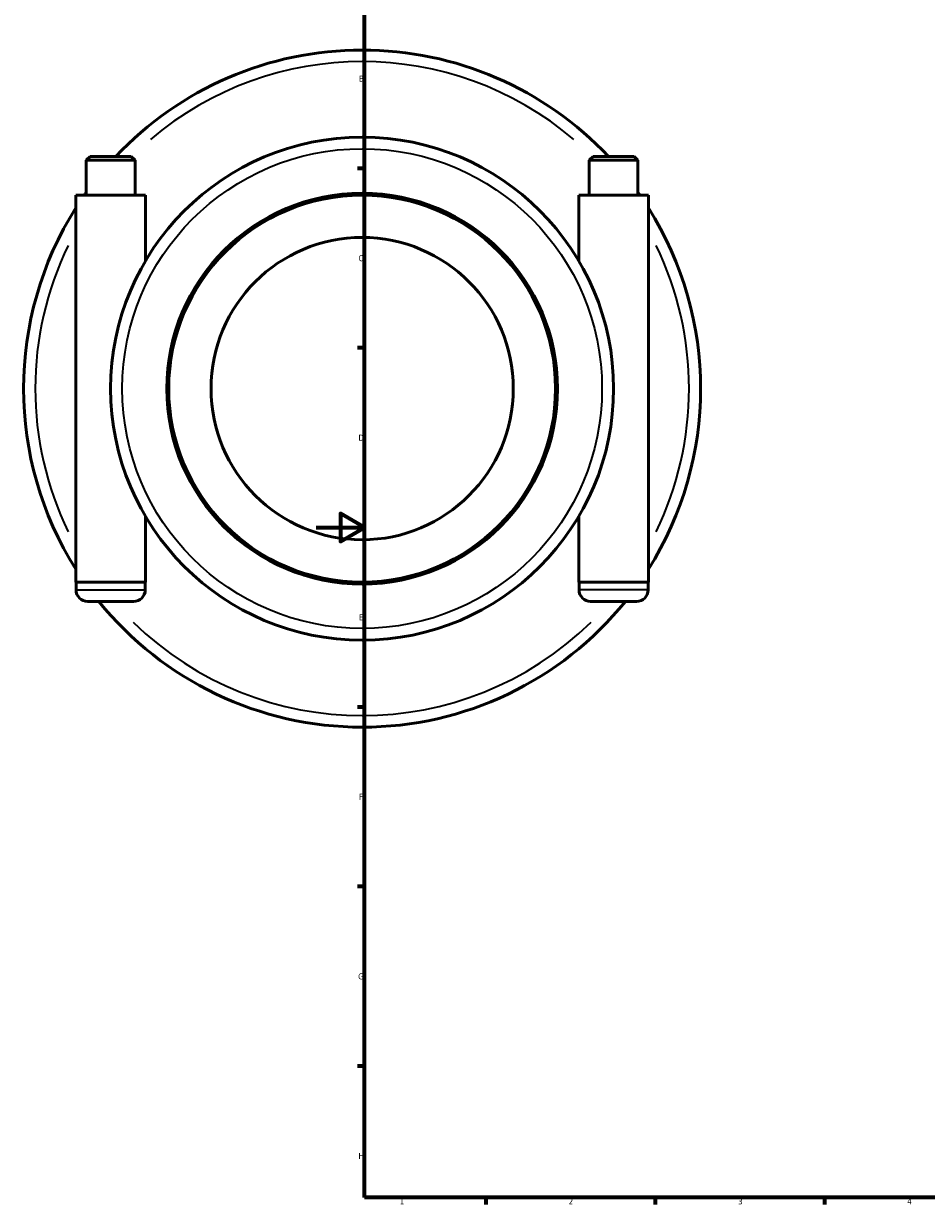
# Model space of a CAD drawing. Header units: millimetres. Extents: x -185 to 1270, y -173 to 945.
# Tile 1 of 8: x -121 to 252, y 17 to 505. Entities that reach past the tile are written whole.
import ezdxf

# ---------------------------------------------------------------- set-up
doc = ezdxf.new("R2010")
doc.units = ezdxf.units.MM
for name, color, linetype, lineweight in [('Border (ISO)', 7, 'Continuous', 70), ('Visible (ISO)', 7, 'Continuous', 50), ('Visible Narrow (ISO)', 7, 'Continuous', 35)]:
    doc.layers.add(name, color=color, linetype=linetype, lineweight=lineweight)
doc.styles.add('Note Text (ISO)', font='tahoma.ttf')

# ---------------------------------------------------------------- blocks, each defined once
blk = doc.blocks.new('Borders Default Border')
at = {"layer": 'Border (ISO)'}
for p, q in [((20, 445.5), (17.1, 445.5)), ((20, 371.25), (17.1, 371.25)), ((20, 222.75), (17.1, 222.75)), ((20, 148.5), (17.1, 148.5)), ((20, 74.25), (17.1, 74.25)), ((70.08, 20), (70.08, 17.1)), ((140.17, 20), (140.17, 17.1)), ((210.25, 20), (210.25, 17.1))]:
    blk.add_line(p, q, dxfattribs=at)
at = {"layer": 'Border (ISO)', "flags": 128}
for points in [[(20, 20), (20, 574), (821, 574), (821, 20), (20, 20)], [(0, 297), (20, 297), (10, 302.77), (10, 291.23), (20, 297)]]:
    blk.add_lwpolyline(points, dxfattribs=at)
at = {"layer": 'Border (ISO)', "color": 232, "true_color": 0xca0064, "char_height": 2.5, "attachment_point": 7, "style": 'Note Text (ISO)'}
for s, insert in [('B', (17.59, 481.38)), ('C', (17.43, 407.08)), ('D', (17.43, 332.88)), ('E', (17.64, 258.63)), ('F', (17.7, 184.38)), ('G', (17.31, 110.08)), ('H', (17.44, 35.88)), ('1', (34.48, 17.1)), ('2', (104.37, 17.1)), ('3', (174.43, 17.05)), ('4', (244.42, 17.1))]:
    blk.add_mtext(s, dxfattribs=dict(at, insert=insert))

msp = doc.modelspace()

# ---------------------------------------------------------------- linework, layer by layer
at = {"layer": 'Visible (ISO)'}
for p, q in [((-93.5215, 450.4274), (-95.1215, 448.8274)), ((-93.5215, 450.4274), (-76.5615, 450.4274)), ((-76.5615, 450.4274), (-74.9615, 448.8274)), ((114.4785, 450.4274), (112.8785, 448.8274)), ((131.4385, 450.4274), (114.4785, 450.4274)), ((131.4385, 450.4274), (133.0385, 448.8274)), ((-74.9615, 448.8274), (-95.1215, 448.8274)), ((-95.1215, 434.4274), (-95.1215, 448.8274)), ((-74.9615, 434.4274), (-74.9615, 448.8274)), ((112.8785, 448.8274), (133.0385, 448.8274)), ((112.8785, 448.8274), (112.8785, 434.4274)), ((133.0385, 448.8274), (133.0385, 434.4274)), ((-70.6415, 434.4274), (-99.4415, 434.4274)), ((-99.4415, 274.4274), (-99.4415, 434.4274)), ((-70.6415, 407.2274), (-70.6415, 434.4274)), ((108.5585, 434.4274), (137.3585, 434.4274)), ((108.5585, 434.4274), (108.5585, 407.2274)), ((137.3585, 434.4274), (137.3585, 274.4274)), ((-70.6415, 274.4274), (-70.6415, 301.6274)), ((108.5585, 301.6274), (108.5585, 274.4274)), ((-99.4415, 274.4274), (-70.6415, 274.4274)), ((-99.3415, 274.4274), (-99.3415, 271.2274)), ((-70.7415, 274.4274), (-70.7415, 271.2274)), ((137.3585, 274.4274), (108.5585, 274.4274)), ((108.6585, 271.2274), (108.6585, 274.4274)), ((137.2585, 271.2274), (137.2585, 274.4274)), ((-75.5415, 266.4274), (-94.5415, 266.4274)), ((113.4585, 266.4274), (132.4585, 266.4274))]:
    msp.add_line(p, q, dxfattribs=at)
for radius in [104, 80.8, 80, 62.5]:
    msp.add_circle((18.9585, 354.4274), radius, dxfattribs=at)
for centre, radius, start, end in [((18.9585, 354.4274), 140, 43.291808, 136.708192), ((18.9585, 354.4274), 140, 144.573239, 145.150095), ((18.9585, 354.4274), 140, 34.849905, 35.426761), ((18.9585, 354.4274), 140, 147.748547, 212.251453), ((18.9585, 354.4274), 140, 327.748547, 32.251453), ((-94.5415, 271.2274), 4.8, 180, 270), ((-75.5415, 271.2274), 4.8, 270, 0), ((113.4585, 271.2274), 4.8, 180, 270), ((132.4585, 271.2274), 4.8, 270, 0), ((18.9585, 354.4274), 140, 218.944804, 321.055196)]:
    msp.add_arc(centre, radius, start, end, dxfattribs=at)
at = {"layer": 'Visible Narrow (ISO)'}
for p, q in [((-99.1654, 271.2274), (-70.9175, 271.2274)), ((137.0825, 271.2274), (108.8346, 271.2274))]:
    msp.add_line(p, q, dxfattribs=at)
msp.add_circle((18.9585, 354.4274), 99.2, dxfattribs=at)
for start, end in [(49.629454, 130.370546), (154.01937, 205.98063), (334.01937, 25.98063), (225.547699, 314.452301)]:
    msp.add_arc((18.9585, 354.4274), 135.2, start, end, dxfattribs=at)

# ---------------------------------------------------------------- block references
msp.add_blockref('Borders Default Border', (0, 0))

doc.saveas('drawing.dxf')
